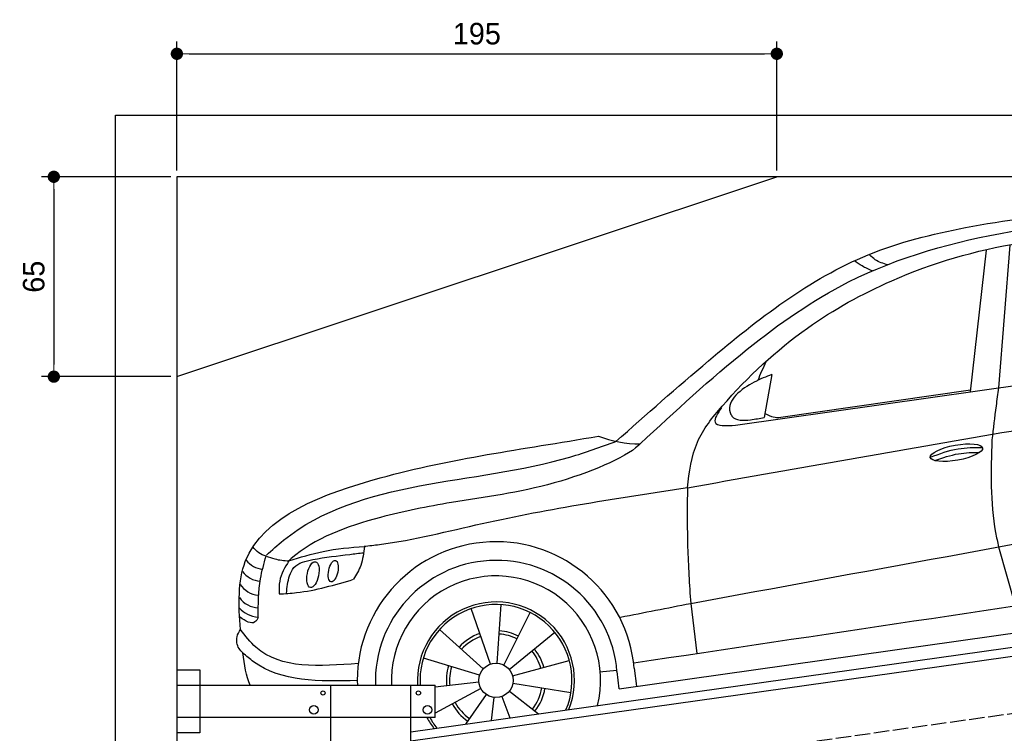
# Model space of a CAD drawing. Extents: x 13 to 6414, y -50 to 5951.
# Tile 4 of 5: x 13 to 3214, y 3630 to 5951. Entities that reach past the tile are written whole.
import ezdxf

# ---------------------------------------------------------------- set-up
doc = ezdxf.new("R2010")
doc.units = 0
doc.header["$LTSCALE"] = 10
doc.header["$MEASUREMENT"] = 0
doc.linetypes.add('GEN3', pattern=[6.25, 5, -1.25])
doc.layers.get('0').update_dxf_attribs({"linetype": 'CONTINUOUS'})
doc.layers.get('DEFPOINTS').update_dxf_attribs({"linetype": 'CONTINUOUS'})
doc.layers.add('3', color=6, linetype='GEN3')
doc.layers.add('CAR', color=1, linetype='CONTINUOUS')
doc.layers.add('AM_0', color=7, linetype='CONTINUOUS', lineweight=30)
doc.layers.add('AM_5', color=3, linetype='CONTINUOUS', lineweight=15)
doc.dimstyles.new('KLAUS_DXF', dxfattribs={"dimscale": 20, "dimtxt": 3.5, "dimasz": 2, "dimexe": 2, "dimexo": 1, "dimgap": 1.5, "dimtad": 1, "dimlfac": 0.1, "dimdsep": 46, "dimtxsty": 'Standard', "dimblk": 'DOT', "dimcen": 2, "dimclrd": 256, "dimclre": 256, "dimclrt": 2, "dimadec": 0, "dimazin": 0, "dimtfac": 1, "dimtmove": 2, "dimatfit": 3, "dimfxl": 1, "dimtolj": 1, "dimarcsym": 0})

# ---------------------------------------------------------------- blocks, each defined once
blk = doc.blocks.new('_DOT')
at = {"color": 0, "linetype": 'ByBlock'}
blk.add_line((-0.5, 0), (-1, 0), dxfattribs=at)
at = {"color": 0, "linetype": 'ByBlock', "const_width": 0.5}
blk.add_lwpolyline([(-0.25, 0, 1), (0.25, 0, 1)], format="xyb", close=True, dxfattribs=at)
blk = doc.blocks.new('*D4')
at = {"layer": 'AM_5', "lineweight": -2, "transparency": 16777216}
for p, q in [((524.1, 5460), (524.1, 5880)), ((2474.1, 5460), (2474.1, 5880)), ((564.1, 5840), (2434.1, 5840))]:
    blk.add_line(p, q, dxfattribs=at)
at = {"layer": 'DEFPOINTS', "color": 0, "transparency": 16777216}
for p in [(2474.1, 5840), (524.1, 5440), (2474.1, 5440)]:
    blk.add_point(p, dxfattribs=at)
at = {"layer": 'AM_5', "lineweight": -2, "transparency": 16777216, "xscale": 40, "yscale": 40, "zscale": 40, "rotation": 180}
blk.add_blockref('_DOT', (524.1, 5840), dxfattribs=at)
at = {"layer": 'AM_5', "lineweight": -2, "transparency": 16777216, "xscale": 40, "yscale": 40, "zscale": 40}
blk.add_blockref('_DOT', (2474.1, 5840), dxfattribs=at)
at = {"layer": 'AM_5', "color": 2, "transparency": 16777216, "insert": (1499.1, 5905), "char_height": 70, "attachment_point": 5}
blk.add_mtext('\\A1;195', dxfattribs=at)
blk = doc.blocks.new('*D6')
at = {"layer": 'AM_5', "lineweight": -2, "transparency": 16777216}
for p, q in [((504.1, 5440), (84.1, 5440)), ((124.1, 5400), (124.1, 4830)), ((504.1, 4790), (84.1, 4790))]:
    blk.add_line(p, q, dxfattribs=at)
at = {"layer": 'DEFPOINTS', "color": 0, "transparency": 16777216}
for p in [(524.1, 5440), (124.1, 4790), (524.1, 4790)]:
    blk.add_point(p, dxfattribs=at)
at = {"layer": 'AM_5', "lineweight": -2, "transparency": 16777216, "xscale": 40, "yscale": 40, "zscale": 40}
for p, rotation in [((124.1, 5440), 90), ((124.1, 4790), 270)]:
    blk.add_blockref('_DOT', p, dxfattribs=dict(at, rotation=rotation))
at = {"layer": 'AM_5', "color": 2, "transparency": 16777216, "insert": (59.1, 5115), "char_height": 70, "attachment_point": 5, "rotation": 90}
blk.add_mtext('\\A1;65', dxfattribs=at)
blk = doc.blocks.new('OGCAR')
at = {"layer": 'CAR'}
for p, q in [((28809.7, 2671.1), (28757.8, 2210.4)), ((28886.6, 2687.2), (28850, 2223.3)), ((27995.5, 2101.6), (29965, 2381.4)), ((28113, 2266.4), (28088, 2127.3)), ((28134.5, 2126.7), (28759.1, 2216.9)), ((28850.3, 1706.1), (28904.1, 1515.7)), ((27198.4, 1325), (27135.9, 1505.5)), ((27220.6, 1328), (27234, 1518.5)), ((27616.7, 1245), (29570.8, 1521.7)), ((27849.5, 1522.4), (27869.7, 1360)), ((27241.9, 1322.1), (27328.1, 1492.5)), ((27175.1, 1309.6), (27033.3, 1437.5)), ((27260, 1307.6), (27407.8, 1428.4)), ((27163.2, 1288.6), (26980.6, 1344.8)), ((27270.7, 1286.9), (27454.8, 1337.3)), ((27553, 1299.4), (27609.4, 1305.4)), ((27616.7, 1245), (27610.1, 1301)), ((27666, 1311.5), (27672.9, 1252.9)), ((26765.8, 1271.6), (26766.8, 1256.1)), ((27161, 1266), (27019.4, 1250.5)), ((27271.9, 1263.1), (27460.4, 1232.2)), ((27167.4, 1245.5), (27019.4, 1165.6)), ((27184.7, 1226.1), (27118.1, 1130.2)), ((27210, 1216.5), (27201, 1141.8)), ((27236.1, 1219.6), (27261.7, 1150.4)), ((27260.7, 1237.5), (27354.8, 1163.5)), ((26773.4, 1151.1), (26773.5, 1150.2))]:
    blk.add_line(p, q, dxfattribs=at)
blk.add_circle((27216.7, 1272.1), 56, dxfattribs=at)
for centre, radius, start, end in [((27687, 2420.7), 379.6, 248.8609, 269.7336), ((27216.7, 1272), 451, 5.0201, 180.0621), ((26463.9, 1707.4), 73.8, 216.9308, 264.9179), ((27218, 1269.2), 393.3, 4.6296, 181.9076), ((26455.3, 1672.3), 77.7, 215.9057, 266.4705), ((27216.7, 1272.1), 339.8, 346.0841, 182.6999), ((26453.1, 1632.6), 84, 215.4819, 263.3493), ((26447.7, 1588.1), 80.1, 215.4903, 267.6911), ((27216.7, 1272.1), 255.1, 338.181, 183.598), ((27216.7, 1272.1), 247, 337.0932, 183.7167), ((27216.7, 1272.1), 161.3, 109.0862, 137.9466), ((27216.7, 1272.1), 151, 109.0862, 137.9466), ((27216.7, 1272.1), 151, 63.1737, 85.9688), ((27216.7, 1272.1), 161.3, 63.1737, 85.9688), ((27216.7, 1272.1), 151, 15.3139, 39.2699), ((27216.7, 1272.1), 161.3, 15.3139, 39.2699), ((27216.7, 1272.1), 161.3, 162.8836, 186.2714), ((27216.7, 1272.1), 151, 162.8836, 186.2714), ((27216.7, 1272.1), 151, 321.8148, 350.7064), ((27216.7, 1272.1), 161.3, 321.8148, 350.7064), ((27216.7, 1272.1), 161.3, 208.3686, 235.2292), ((27216.7, 1272.1), 151, 208.3686, 235.2292), ((27216.7, 1272.1), 255.1, 208.3187, 217.819), ((27216.7, 1272.1), 247, 209.3408, 218.9068)]:
    blk.add_arc(centre, radius, start, end, dxfattribs=at)
for centre, major_axis, ratio in [((28713.5, 2012.6), (-85, -15.3), 0.28676), ((26621.7, 1616.1), (-8.3, -42), 0.433272), ((26687.8, 1627.5), (-6.9, -34.8), 0.425542)]:
    blk.add_ellipse(centre, major_axis=major_axis, ratio=ratio, dxfattribs=at)
for points in [[(27606.4, 2048.9), (27907.8, 2311.7), (28426.8, 2656.3), (28742.8, 2744.6), (29515.8, 2777.2), (30310.5, 2541)], [(27686.1, 2042.3), (28033.6, 2349.3), (28363, 2567.8), (28890.5, 2732), (29288, 2758.7), (29693.7, 2664.8), (30265, 2463.3)], [(28440.3, 2603.6), (28406.8, 2619.8), (28381.6, 2636.3)], [(28489.8, 2623.2), (28449.5, 2640.3), (28431.2, 2655.9)], [(28113, 2266.4), (28055.9, 2241.9), (27977.6, 2143.7), (27983.7, 2131.4), (28043.7, 2119.7), (28088, 2127.3)], [(27838.8, 1898.5), (28830.5, 2072.6), (29796, 2233.4)], [(28850, 2223.3), (28842.2, 2164.8), (28828.5, 2053.9)], [(27949.7, 2160), (27928.9, 2112.1), (27995.5, 2101.6)], [(26470.4, 1679.3), (26525.7, 1727.6), (27457.1, 1998.4), (27606.4, 2048.9)], [(28828.5, 2053.9), (28840.6, 1753.1), (28850.3, 1706.1)], [(28628.6, 1997.9), (28718.9, 2025.3), (28796.6, 2030)], [(26787.7, 1708.1), (26838, 1714.1), (27172.1, 1782.2), (27838.8, 1899.6)], [(27838.9, 1898.4), (27839.7, 1705.8), (27849.5, 1522.4)], [(27849.5, 1522.4), (29516.5, 1828.6)], [(26469.5, 1676.2), (26445.8, 1686.8), (26426.4, 1705.9)], [(26543.4, 1660.5), (26654.8, 1691.6), (26788.9, 1707.9)], [(26788.9, 1707.9), (26777.1, 1646), (26753.9, 1600.8)], [(26444, 1477.5), (26451.3, 1602.8), (26469.5, 1676.2)], [(26469.5, 1676.2), (26497.6, 1667.1), (26543.4, 1660.5)], [(26535.9, 1555.3), (26545.8, 1612.4), (26560, 1639.1), (26621.3, 1665), (26741.5, 1682), (26786.3, 1687.4)], [(26543.4, 1660.5), (26513.7, 1595.3), (26512.3, 1553.1)], [(26512.3, 1553.1), (26568.8, 1557.5), (26753.9, 1600.8)], [(27664.3, 1329.1), (29485.9, 1601.6)], [(26382.1, 1507.8), (26408.6, 1487.3), (26444, 1477.5)], [(27621.7, 1477.8), (27849.5, 1522.4)], [(26444, 1476.3), (26433.1, 1462), (26384.8, 1477.2)], [(26393.9, 1361.3), (26381.4, 1376.3), (26375, 1413.6), (26385.8, 1437.7)], [(26769.2, 1327.1), (26436.6, 1379.6), (26385.8, 1437.7)], [(26765.8, 1271.6), (26428.3, 1332.9), (26393.9, 1361.3)]]:
    blk.add_spline(points, degree=3, dxfattribs=at)
for points, knots in [([(27838.9, 1898.4), (27845.3, 1949.9), (27857.7, 2049.2), (28000.9, 2228), (28204.4, 2417.3), (28656.1, 2667.8), (29271.3, 2777.1), (29743.1, 2575.8), (29949.7, 2498.1), (29976.3, 2488.2)], [0, 0, 0, 0, 152.357011, 293.897176, 670.2357, 984.508439, 1838.118047, 2414.228782, 2499.249299, 2499.249299, 2499.249299, 2499.249299]), ([(26385.8, 1437.7), (26380, 1517.2), (26371.8, 1774.5), (26917.2, 1976.5), (27291.5, 2021.5), (27550.1, 2066.7)], [31.128973, 31.128973, 31.128973, 31.128973, 254.995397, 770.918812, 1443.736755, 1443.736755, 1443.736755, 1443.736755]), ([(27686.1, 2042.3), (27686.1, 2042.3), (27646.7, 1999.6), (27395.4, 1894.2), (27103.6, 1859.5), (26801.9, 1799), (26622.1, 1732.8), (26545.6, 1663.2), (26542.5, 1660.4)], [0, 0, 0, 0, 25.588518, 329.655036, 643.95904, 867.964108, 1196.002998, 1208.59502, 1208.59502, 1208.59502, 1208.59502]), ([(28643.5, 1986.8), (28668.7, 1996.1), (28716, 2012.2), (28766, 2013.5), (28789.3, 2013.8)], [14.4466, 14.4466, 14.4466, 14.4466, 94.349912, 163.782287, 163.782287, 163.782287, 163.782287])]:
    blk.add_open_spline(points, degree=3, knots=knots, dxfattribs=at)
for points in [[(28094.2, 2307.8), (28084.7, 2287.5), (28075.1, 2267.1), (28067.9, 2247.9)], [(28090.3, 2140.2), (28110.1, 2129.1), (28130.1, 2125.8), (28134.5, 2126.7)], [(26417.8, 1256.1), (26405.4, 1286.6), (26398.8, 1323.1), (26393.9, 1361.3)]]:
    blk.add_open_spline(points, degree=3, dxfattribs=at)

msp = doc.modelspace()

# ---------------------------------------------------------------- linework, layer by layer
for p, q in [((324.09, 190), (324.09, 5640)), ((324.09, 5640), (6024.074, 5640)), ((5824.081, 5440), (524.081, 5440)), ((524.081, 5440), (524.081, 440)), ((524.081, 4790), (2474.081, 5440)), ((1284.081, 3635.181), (3762.92, 3983.559)), ((3770.066, 3954.269), (1284.081, 3604.886)), ((524.081, 3836.226), (599.081, 3836.226)), ((599.081, 3836.226), (599.081, 3631.226)), ((524.081, 3786.226), (1364.081, 3786.226)), ((1024.081, 2266.226), (1024.081, 3786.226)), ((1284.081, 446.226), (1284.081, 3786.226)), ((1364.081, 3681.226), (1364.081, 3786.226)), ((1364.081, 3681.226), (524.081, 3681.226)), ((599.081, 3631.226), (524.081, 3631.226))]:
    msp.add_line(p, q)
for centre, radius in [((999.081, 3761.226), 7), ((1309.081, 3761.226), 7), ((969.081, 3706.226), 14), ((1339.081, 3706.226), 14)]:
    msp.add_circle(centre, radius)
at = {"layer": '3'}
msp.add_line((747.49, 3344.675), (5754.898, 4048.42), dxfattribs=at)

# ---------------------------------------------------------------- block references
at = {"layer": 'AM_0'}
msp.add_blockref('OGCAR', (-25655.364, 2530.11), dxfattribs=at)

# ---------------------------------------------------------------- dimensions: what is measured, and where the dimension line sits
at = {"layer": 'AM_5'}
dim = msp.add_linear_dim(base=(2474.081, 5840), p1=(524.081, 5440), p2=(2474.081, 5440), dimstyle='KLAUS_DXF', override={"dimtol": 0, "dimlim": 0, "dimtp": 0, "dimtm": 0, "dimtfac": 1, "dimtdec": 2, "dimtolj": 1, "dimtzin": 7}, dxfattribs=at)
dim.commit()
dim.dimension.update_dxf_attribs({"geometry": '*D4', "text_midpoint": (1499.081, 5905)})
dim = msp.add_linear_dim(base=(124.09, 4790), p1=(524.081, 5440), p2=(524.081, 4790), angle=90, dimstyle='KLAUS_DXF', override={"dimtol": 0, "dimlim": 0, "dimtp": 0, "dimtm": 0, "dimtfac": 1, "dimtdec": 2, "dimtolj": 1, "dimtzin": 7}, dxfattribs=at)
dim.commit()
dim.dimension.update_dxf_attribs({"geometry": '*D6', "text_midpoint": (59.09, 5115)})

doc.saveas('drawing.dxf')
